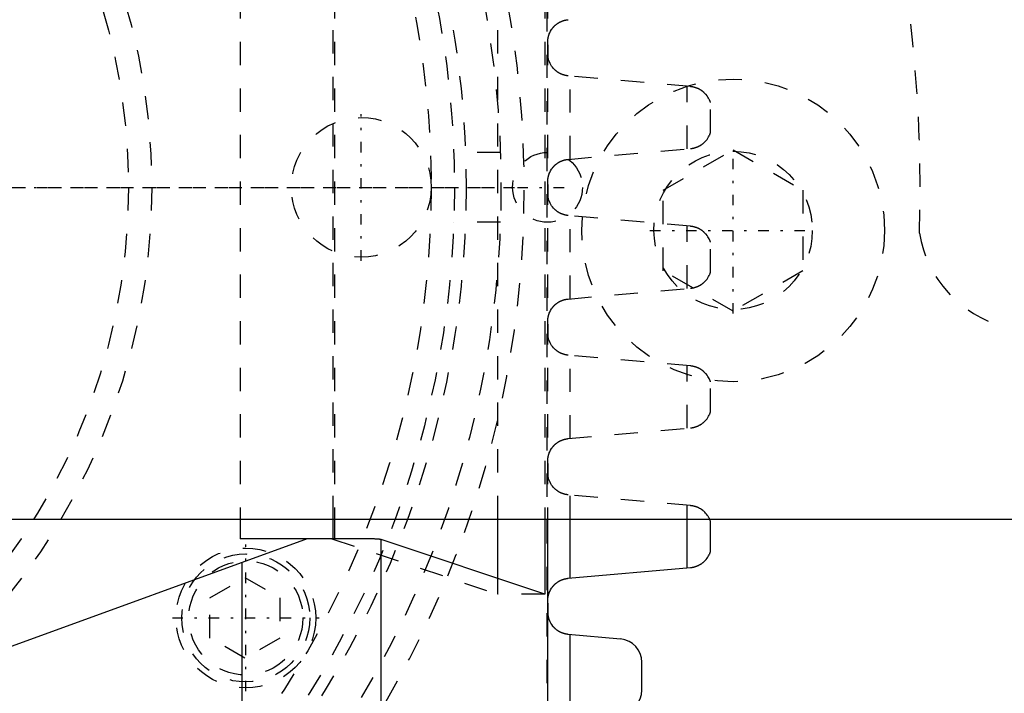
# Model space of a CAD drawing. Extents: x -392 to 171, y -72 to 70.
# Tile 7 of 12: x -198 to -155, y -22 to 7. Entities that reach past the tile are written whole.
import ezdxf

# ---------------------------------------------------------------- set-up
doc = ezdxf.new("R2010")
doc.units = 0
doc.linetypes.add('CENTER', pattern=[1.5, 0.45, -0.5, 0.05, -0.5])
doc.linetypes.add('DASHED', pattern=[2, 1, -1])
for name, color, linetype in [('AM_0', 7, 'CONTINUOUS'), ('AM_3', 7, 'DASHED'), ('AM_7', 7, 'CENTER')]:
    doc.layers.add(name, color=color, linetype=linetype)

msp = doc.modelspace()

# ---------------------------------------------------------------- linework, layer by layer
at = {"layer": 'AM_0', "color": 7, "linetype": 'CONTINUOUS'}
for p, q in [((-220, -14.25), (-90.45, -14.25)), ((-188.197, -14.25), (-188.197, -15.1)), ((-184.203, -15.1), (-184.203, -14.25)), ((-184.144, -14.25), (-184.144, -15.1)), ((-177.139, -16.803), (-177.139, -14.25)), ((-175.123, -14.25), (-175.123, -17.475)), ((-175, -14.25), (-175, -27)), ((-174.035, -16.79), (-174.035, -14.25)), ((-169, -16.345), (-169, -14.25)), ((-168, -15.649), (-168, -14.358)), ((-185.329, -15.1), (-236.686, -33.793)), ((-182.559, -15.1), (-188.197, -15.1)), ((-182.144, -32), (-182.144, -15.133)), ((-175.123, -17.475), (-182.144, -15.133)), ((-188.136, -16.122), (-188.136, -33.653)), ((-174.114, -16.797), (-168.862, -16.333)), ((-174.98, -18.26), (-174.98, -17.891)), ((-171.863, -19.404), (-174.113, -19.206)), ((-174.035, -22.787), (-174.035, -19.213)), ((-170.95, -21.6), (-170.95, -20.4))]:
    msp.add_line(p, q, dxfattribs=at)
for points in [[(-168, -14.358, 0), (-168, -14.358, 0), (-168, -14.357, 0), (-168.001, -14.355, 0), (-168.002, -14.353, 0), (-168.002, -14.352, 0), (-168.003, -14.348, 0), (-168.005, -14.344, 0), (-168.007, -14.339, 0), (-168.009, -14.333, 0), (-168.011, -14.327, 0), (-168.012, -14.324, 0), (-168.013, -14.32, 0), (-168.016, -14.313, 0), (-168.019, -14.306, 0), (-168.022, -14.298, 0), (-168.025, -14.29, 0), (-168.028, -14.282, 0), (-168.03, -14.278, 0), (-168.032, -14.273, 0), (-168.036, -14.264, 0), (-168.04, -14.255, 0), (-168.042, -14.251, 0)], [(-182.144, -15.133, 0), (-182.147, -15.133, 0), (-182.155, -15.131, 0), (-182.164, -15.129, 0), (-182.17, -15.128, 0), (-182.176, -15.127, 0), (-182.189, -15.125, 0), (-182.205, -15.123, 0), (-182.222, -15.121, 0), (-182.241, -15.119, 0), (-182.263, -15.117, 0), (-182.274, -15.117, 0), (-182.286, -15.116, 0), (-182.311, -15.114, 0), (-182.338, -15.112, 0), (-182.367, -15.11, 0), (-182.397, -15.108, 0), (-182.43, -15.106, 0), (-182.447, -15.105, 0), (-182.464, -15.105, 0), (-182.501, -15.103, 0), (-182.539, -15.101, 0), (-182.559, -15.1, 0)], [(-168.862, -16.333, 0), (-168.854, -16.332, 0), (-168.839, -16.331, 0), (-168.823, -16.329, 0), (-168.816, -16.328, 0), (-168.808, -16.327, 0), (-168.793, -16.325, 0), (-168.777, -16.322, 0), (-168.762, -16.319, 0), (-168.747, -16.316, 0), (-168.732, -16.313, 0), (-168.724, -16.311, 0), (-168.717, -16.309, 0), (-168.702, -16.306, 0), (-168.688, -16.302, 0), (-168.673, -16.298, 0), (-168.659, -16.294, 0), (-168.644, -16.289, 0), (-168.637, -16.287, 0), (-168.63, -16.284, 0), (-168.616, -16.28, 0), (-168.602, -16.275, 0), (-168.595, -16.272, 0), (-168.588, -16.269, 0), (-168.575, -16.264, 0), (-168.562, -16.258, 0), (-168.555, -16.256, 0), (-168.548, -16.253, 0), (-168.535, -16.247, 0), (-168.523, -16.241, 0), (-168.51, -16.235, 0), (-168.498, -16.229, 0), (-168.485, -16.223, 0), (-168.479, -16.219, 0), (-168.473, -16.216, 0), (-168.462, -16.21, 0), (-168.45, -16.203, 0), (-168.439, -16.196, 0), (-168.428, -16.19, 0), (-168.417, -16.183, 0), (-168.411, -16.179, 0), (-168.406, -16.176, 0), (-168.395, -16.169, 0), (-168.384, -16.162, 0), (-168.374, -16.154, 0), (-168.364, -16.147, 0), (-168.354, -16.14, 0), (-168.348, -16.136, 0), (-168.344, -16.132, 0), (-168.334, -16.124, 0), (-168.324, -16.117, 0), (-168.314, -16.109, 0), (-168.305, -16.101, 0), (-168.296, -16.093, 0), (-168.291, -16.089, 0), (-168.287, -16.085, 0), (-168.278, -16.077, 0), (-168.269, -16.069, 0), (-168.239, -16.04, 0), (-168.215, -16.015, 0), (-168.192, -15.99, 0), (-168.151, -15.938, 0), (-168.115, -15.886, 0), (-168.083, -15.836, 0), (-168.057, -15.788, 0), (-168.045, -15.761, 0), (-168.041, -15.754, 0), (-168.038, -15.747, 0), (-168.036, -15.743, 0), (-168.035, -15.74, 0), (-168.032, -15.733, 0), (-168.029, -15.726, 0), (-168.027, -15.723, 0), (-168.026, -15.719, 0), (-168.023, -15.713, 0), (-168.021, -15.707, 0), (-168.02, -15.704, 0), (-168.018, -15.701, 0), (-168.016, -15.695, 0), (-168.014, -15.689, 0), (-168.012, -15.684, 0), (-168.01, -15.679, 0), (-168.009, -15.674, 0), (-168.008, -15.672, 0), (-168.007, -15.67, 0), (-168.005, -15.665, 0), (-168.004, -15.662, 0), (-168.003, -15.658, 0), (-168.002, -15.656, 0), (-168.001, -15.653, 0), (-168.001, -15.652, 0), (-168.001, -15.651, 0), (-168, -15.65, 0), (-168, -15.649, 0), (-168, -15.649, 0)], [(-174.98, -17.891, 0), (-174.981, -17.884, 0), (-174.983, -17.871, 0), (-174.984, -17.857, 0), (-174.985, -17.85, 0), (-174.986, -17.843, 0), (-174.987, -17.828, 0), (-174.988, -17.814, 0), (-174.989, -17.799, 0), (-174.99, -17.783, 0), (-174.99, -17.768, 0), (-174.99, -17.76, 0), (-174.99, -17.751, 0), (-174.99, -17.735, 0), (-174.989, -17.72, 0), (-174.989, -17.705, 0), (-174.988, -17.69, 0), (-174.987, -17.675, 0), (-174.986, -17.668, 0), (-174.986, -17.661, 0), (-174.984, -17.647, 0), (-174.982, -17.633, 0), (-174.982, -17.626, 0), (-174.981, -17.619, 0), (-174.979, -17.606, 0), (-174.976, -17.592, 0), (-174.975, -17.586, 0), (-174.974, -17.579, 0), (-174.972, -17.566, 0), (-174.969, -17.553, 0), (-174.966, -17.54, 0), (-174.963, -17.527, 0), (-174.96, -17.514, 0), (-174.958, -17.508, 0), (-174.956, -17.502, 0), (-174.953, -17.489, 0), (-174.949, -17.476, 0), (-174.945, -17.464, 0), (-174.941, -17.452, 0), (-174.937, -17.439, 0), (-174.935, -17.433, 0), (-174.933, -17.427, 0), (-174.928, -17.414, 0), (-174.924, -17.402, 0), (-174.906, -17.36, 0), (-174.87, -17.288, 0), (-174.828, -17.219, 0), (-174.805, -17.186, 0), (-174.801, -17.18, 0), (-174.792, -17.17, 0), (-174.784, -17.159, 0), (-174.78, -17.154, 0), (-174.776, -17.148, 0), (-174.767, -17.138, 0), (-174.758, -17.127, 0), (-174.749, -17.117, 0), (-174.74, -17.107, 0), (-174.731, -17.097, 0), (-174.726, -17.092, 0), (-174.721, -17.087, 0), (-174.712, -17.077, 0), (-174.702, -17.068, 0), (-174.692, -17.058, 0), (-174.682, -17.048, 0), (-174.672, -17.039, 0), (-174.666, -17.034, 0), (-174.661, -17.03, 0), (-174.65, -17.02, 0), (-174.639, -17.011, 0), (-174.628, -17.002, 0), (-174.616, -16.993, 0), (-174.605, -16.984, 0), (-174.599, -16.98, 0), (-174.593, -16.975, 0), (-174.58, -16.966, 0), (-174.568, -16.958, 0), (-174.555, -16.95, 0), (-174.543, -16.941, 0), (-174.53, -16.933, 0), (-174.523, -16.929, 0), (-174.516, -16.925, 0), (-174.503, -16.918, 0), (-174.49, -16.91, 0), (-174.476, -16.903, 0), (-174.462, -16.896, 0), (-174.448, -16.889, 0), (-174.441, -16.885, 0), (-174.434, -16.882, 0), (-174.419, -16.875, 0), (-174.405, -16.869, 0), (-174.397, -16.866, 0), (-174.39, -16.863, 0), (-174.375, -16.857, 0), (-174.36, -16.851, 0), (-174.352, -16.849, 0), (-174.345, -16.846, 0), (-174.33, -16.841, 0), (-174.314, -16.836, 0), (-174.299, -16.831, 0), (-174.283, -16.827, 0), (-174.267, -16.823, 0), (-174.259, -16.821, 0), (-174.251, -16.819, 0), (-174.236, -16.815, 0), (-174.22, -16.812, 0), (-174.204, -16.809, 0), (-174.187, -16.806, 0), (-174.171, -16.803, 0), (-174.163, -16.802, 0), (-174.155, -16.801, 0), (-174.139, -16.799, 0), (-174.123, -16.797, 0), (-174.114, -16.797, 0)], [(-174.113, -19.206, 0), (-174.12, -19.206, 0), (-174.135, -19.204, 0), (-174.149, -19.202, 0), (-174.157, -19.202, 0), (-174.164, -19.201, 0), (-174.178, -19.198, 0), (-174.193, -19.196, 0), (-174.207, -19.193, 0), (-174.222, -19.19, 0), (-174.236, -19.187, 0), (-174.243, -19.186, 0), (-174.25, -19.184, 0), (-174.264, -19.181, 0), (-174.278, -19.177, 0), (-174.292, -19.173, 0), (-174.306, -19.169, 0), (-174.32, -19.165, 0), (-174.327, -19.162, 0), (-174.334, -19.16, 0), (-174.347, -19.155, 0), (-174.361, -19.151, 0), (-174.368, -19.148, 0), (-174.374, -19.145, 0), (-174.388, -19.14, 0), (-174.401, -19.135, 0), (-174.407, -19.132, 0), (-174.414, -19.129, 0), (-174.427, -19.123, 0), (-174.44, -19.117, 0), (-174.452, -19.111, 0), (-174.465, -19.105, 0), (-174.477, -19.098, 0), (-174.483, -19.095, 0), (-174.489, -19.092, 0), (-174.501, -19.085, 0), (-174.513, -19.078, 0), (-174.525, -19.071, 0), (-174.537, -19.063, 0), (-174.548, -19.056, 0), (-174.554, -19.052, 0), (-174.56, -19.049, 0), (-174.571, -19.041, 0), (-174.582, -19.033, 0), (-174.593, -19.025, 0), (-174.603, -19.018, 0), (-174.614, -19.009, 0), (-174.619, -19.005, 0), (-174.624, -19.001, 0), (-174.634, -18.993, 0), (-174.644, -18.985, 0), (-174.654, -18.976, 0), (-174.663, -18.968, 0), (-174.673, -18.96, 0), (-174.677, -18.955, 0), (-174.682, -18.951, 0), (-174.691, -18.942, 0), (-174.7, -18.934, 0), (-174.708, -18.925, 0), (-174.717, -18.916, 0), (-174.725, -18.907, 0), (-174.73, -18.903, 0), (-174.734, -18.898, 0), (-174.742, -18.889, 0), (-174.75, -18.88, 0), (-174.754, -18.875, 0), (-174.777, -18.847, 0), (-174.82, -18.787, 0), (-174.859, -18.725, 0), (-174.892, -18.66, 0), (-174.909, -18.621, 0), (-174.913, -18.61, 0), (-174.917, -18.599, 0), (-174.92, -18.593, 0), (-174.922, -18.588, 0), (-174.926, -18.576, 0), (-174.93, -18.565, 0), (-174.933, -18.554, 0), (-174.937, -18.542, 0), (-174.941, -18.531, 0), (-174.942, -18.525, 0), (-174.944, -18.519, 0), (-174.947, -18.508, 0), (-174.95, -18.496, 0), (-174.952, -18.49, 0), (-174.953, -18.484, 0), (-174.956, -18.473, 0), (-174.959, -18.461, 0), (-174.96, -18.455, 0), (-174.961, -18.449, 0), (-174.963, -18.437, 0), (-174.966, -18.425, 0), (-174.968, -18.412, 0), (-174.97, -18.4, 0), (-174.971, -18.387, 0), (-174.972, -18.381, 0), (-174.973, -18.375, 0), (-174.974, -18.362, 0), (-174.976, -18.349, 0), (-174.977, -18.336, 0), (-174.978, -18.323, 0), (-174.979, -18.309, 0), (-174.979, -18.302, 0), (-174.979, -18.295, 0), (-174.98, -18.281, 0), (-174.98, -18.267, 0), (-174.98, -18.26, 0)]]:
    msp.add_polyline3d(points, dxfattribs=at)
for centre, start, end in [((-171.95, -20.4), 0, 84.9855), ((-171.95, -21.6), 275.0145, 0)]:
    msp.add_arc(centre, 1, start, end, dxfattribs=at)
at = {"layer": 'AM_3', "color": 6, "linetype": 'DASHED'}
for p, q in [((-175.035, 23.7), (-175.035, -23.7)), ((-175.035, 23.7), (-175.035, -23.7)), ((-188.197, 14.25), (-188.197, -14.25)), ((-184.203, -14.25), (-184.203, 14.25)), ((-184.144, 14.25), (-184.144, -14.25)), ((-177.139, -14.25), (-177.139, 14.25)), ((-175.123, 14.25), (-175.123, -14.25)), ((-175, 14.25), (-175, -14.25)), ((-174.98, 5.608), (-174.98, 6.109)), ((-168.862, 4.326), (-174.114, 4.79)), ((-174.035, 1.21), (-174.035, 4.783)), ((-169, 1.655), (-169, 4.338)), ((-168, 2.351), (-168, 3.642)), ((-177.026, 1.5), (-179.027, 1.5)), ((-174.114, 1.203), (-168.862, 1.667)), ((-170.032, -0.118), (-167.032, 1.614)), ((-167.032, 1.614), (-164.032, -0.118)), ((-174.98, -0.392), (-174.98, 0.109)), ((-170.032, -3.582), (-170.032, -0.118)), ((-164.032, -0.118), (-164.032, -3.582)), ((-168.862, -1.674), (-174.114, -1.21)), ((-174.035, -4.79), (-174.035, -1.217)), ((-177.026, -1.5), (-179.027, -1.5)), ((-169, -4.345), (-169, -1.662)), ((-168, -3.649), (-168, -2.358)), ((-167.032, -5.314), (-170.032, -3.582)), ((-164.032, -3.582), (-167.032, -5.314)), ((-174.114, -4.797), (-168.862, -4.333)), ((-174.98, -6.392), (-174.98, -5.891)), ((-168.862, -7.674), (-174.114, -7.21)), ((-174.035, -10.79), (-174.035, -7.217)), ((-169, -10.345), (-169, -7.662)), ((-168, -9.649), (-168, -8.358)), ((-174.114, -10.797), (-168.862, -10.333)), ((-174.98, -12.392), (-174.98, -11.891)), ((-168.862, -13.674), (-174.114, -13.21)), ((-174.035, -14.25), (-174.035, -13.217)), ((-169, -14.25), (-169, -13.662)), ((-184.26, -15.1), (-177.139, -17.475)), ((-189.5, -17.634), (-188, -16.768)), ((-188, -16.768), (-186.5, -17.634)), ((-177.139, -17.475), (-177.139, -16.803)), ((-189.5, -19.366), (-189.5, -17.634)), ((-186.5, -17.634), (-186.5, -19.366)), ((-175.123, -17.475), (-177.139, -17.475)), ((-188, -20.232), (-189.5, -19.366)), ((-186.5, -19.366), (-188, -20.232))]:
    msp.add_line(p, q, dxfattribs=at)
for points in [[(-174.98, 6.109, 0), (-174.981, 6.116, 0), (-174.983, 6.129, 0), (-174.984, 6.143, 0), (-174.985, 6.15, 0), (-174.986, 6.157, 0), (-174.987, 6.172, 0), (-174.988, 6.186, 0), (-174.989, 6.201, 0), (-174.99, 6.217, 0), (-174.99, 6.232, 0), (-174.99, 6.24, 0), (-174.99, 6.249, 0), (-174.99, 6.265, 0), (-174.989, 6.28, 0), (-174.989, 6.295, 0), (-174.988, 6.31, 0), (-174.987, 6.325, 0), (-174.986, 6.332, 0), (-174.986, 6.339, 0), (-174.984, 6.353, 0), (-174.982, 6.367, 0), (-174.982, 6.374, 0), (-174.981, 6.381, 0), (-174.979, 6.394, 0), (-174.976, 6.408, 0), (-174.975, 6.414, 0), (-174.974, 6.421, 0), (-174.972, 6.434, 0), (-174.969, 6.447, 0), (-174.966, 6.46, 0), (-174.963, 6.473, 0), (-174.96, 6.486, 0), (-174.958, 6.492, 0), (-174.956, 6.498, 0), (-174.953, 6.511, 0), (-174.949, 6.524, 0), (-174.945, 6.536, 0), (-174.941, 6.548, 0), (-174.937, 6.561, 0), (-174.935, 6.567, 0), (-174.933, 6.573, 0), (-174.928, 6.586, 0), (-174.924, 6.598, 0), (-174.906, 6.64, 0), (-174.87, 6.712, 0), (-174.828, 6.781, 0), (-174.805, 6.814, 0), (-174.801, 6.82, 0), (-174.792, 6.83, 0), (-174.784, 6.841, 0), (-174.78, 6.846, 0), (-174.776, 6.852, 0), (-174.767, 6.862, 0), (-174.758, 6.873, 0), (-174.749, 6.883, 0), (-174.74, 6.893, 0), (-174.731, 6.903, 0), (-174.726, 6.908, 0), (-174.721, 6.913, 0), (-174.712, 6.923, 0), (-174.702, 6.932, 0), (-174.692, 6.942, 0), (-174.682, 6.952, 0), (-174.672, 6.961, 0), (-174.666, 6.966, 0), (-174.661, 6.97, 0), (-174.65, 6.98, 0), (-174.639, 6.989, 0), (-174.628, 6.998, 0), (-174.616, 7.007, 0), (-174.605, 7.016, 0), (-174.599, 7.021, 0), (-174.593, 7.025, 0), (-174.58, 7.034, 0), (-174.568, 7.042, 0), (-174.555, 7.05, 0), (-174.543, 7.059, 0), (-174.53, 7.067, 0), (-174.523, 7.071, 0), (-174.516, 7.075, 0), (-174.503, 7.082, 0), (-174.49, 7.09, 0), (-174.476, 7.097, 0), (-174.462, 7.104, 0), (-174.448, 7.111, 0), (-174.441, 7.115, 0), (-174.434, 7.118, 0), (-174.419, 7.125, 0), (-174.405, 7.131, 0), (-174.397, 7.134, 0), (-174.39, 7.137, 0), (-174.375, 7.143, 0), (-174.36, 7.149, 0), (-174.352, 7.151, 0), (-174.345, 7.154, 0), (-174.329, 7.159, 0), (-174.314, 7.164, 0), (-174.299, 7.169, 0), (-174.283, 7.173, 0), (-174.267, 7.177, 0), (-174.259, 7.179, 0), (-174.251, 7.181, 0), (-174.236, 7.185, 0), (-174.22, 7.188, 0), (-174.204, 7.191, 0), (-174.187, 7.194, 0), (-174.171, 7.197, 0), (-174.163, 7.198, 0), (-174.155, 7.199, 0), (-174.139, 7.201, 0), (-174.123, 7.203, 0), (-174.114, 7.203, 0)], [(-174.114, 4.79, 0), (-174.121, 4.79, 0), (-174.135, 4.792, 0), (-174.148, 4.793, 0), (-174.155, 4.794, 0), (-174.161, 4.795, 0), (-174.175, 4.797, 0), (-174.188, 4.799, 0), (-174.201, 4.801, 0), (-174.215, 4.804, 0), (-174.228, 4.807, 0), (-174.234, 4.808, 0), (-174.241, 4.809, 0), (-174.254, 4.813, 0), (-174.267, 4.816, 0), (-174.28, 4.819, 0), (-174.293, 4.823, 0), (-174.306, 4.827, 0), (-174.312, 4.828, 0), (-174.319, 4.83, 0), (-174.331, 4.835, 0), (-174.344, 4.839, 0), (-174.35, 4.841, 0), (-174.357, 4.843, 0), (-174.369, 4.848, 0), (-174.381, 4.853, 0), (-174.387, 4.855, 0), (-174.394, 4.858, 0), (-174.406, 4.863, 0), (-174.418, 4.868, 0), (-174.43, 4.873, 0), (-174.442, 4.879, 0), (-174.453, 4.884, 0), (-174.459, 4.887, 0), (-174.465, 4.89, 0), (-174.476, 4.896, 0), (-174.488, 4.902, 0), (-174.499, 4.908, 0), (-174.51, 4.915, 0), (-174.521, 4.921, 0), (-174.526, 4.924, 0), (-174.532, 4.928, 0), (-174.543, 4.934, 0), (-174.553, 4.941, 0), (-174.564, 4.948, 0), (-174.574, 4.955, 0), (-174.584, 4.962, 0), (-174.589, 4.966, 0), (-174.594, 4.969, 0), (-174.604, 4.976, 0), (-174.614, 4.984, 0), (-174.623, 4.991, 0), (-174.633, 4.999, 0), (-174.642, 5.006, 0), (-174.647, 5.01, 0), (-174.651, 5.014, 0), (-174.66, 5.022, 0), (-174.669, 5.029, 0), (-174.698, 5.057, 0), (-174.722, 5.081, 0), (-174.745, 5.106, 0), (-174.788, 5.158, 0), (-174.828, 5.212, 0), (-174.863, 5.269, 0), (-174.894, 5.327, 0), (-174.92, 5.387, 0), (-174.932, 5.418, 0), (-174.943, 5.448, 0), (-174.954, 5.484, 0), (-174.957, 5.495, 0), (-174.959, 5.505, 0), (-174.961, 5.511, 0), (-174.962, 5.516, 0), (-174.965, 5.526, 0), (-174.967, 5.537, 0), (-174.969, 5.548, 0), (-174.971, 5.558, 0), (-174.974, 5.569, 0), (-174.975, 5.575, 0), (-174.976, 5.58, 0), (-174.977, 5.591, 0), (-174.979, 5.602, 0), (-174.98, 5.608, 0)], [(-168, 3.642, 0), (-168, 3.642, 0), (-168, 3.643, 0), (-168.001, 3.644, 0), (-168.001, 3.645, 0), (-168.001, 3.646, 0), (-168.002, 3.649, 0), (-168.003, 3.651, 0), (-168.004, 3.655, 0), (-168.005, 3.658, 0), (-168.007, 3.663, 0), (-168.008, 3.665, 0), (-168.009, 3.667, 0), (-168.01, 3.672, 0), (-168.012, 3.677, 0), (-168.014, 3.682, 0), (-168.016, 3.688, 0), (-168.018, 3.694, 0), (-168.02, 3.697, 0), (-168.021, 3.7, 0), (-168.023, 3.706, 0), (-168.026, 3.712, 0), (-168.027, 3.716, 0), (-168.029, 3.719, 0), (-168.032, 3.726, 0), (-168.035, 3.733, 0), (-168.036, 3.736, 0), (-168.038, 3.74, 0), (-168.041, 3.747, 0), (-168.045, 3.754, 0), (-168.057, 3.781, 0), (-168.083, 3.829, 0), (-168.115, 3.879, 0), (-168.151, 3.931, 0), (-168.192, 3.983, 0), (-168.215, 4.008, 0), (-168.239, 4.033, 0), (-168.269, 4.062, 0), (-168.278, 4.07, 0), (-168.287, 4.078, 0), (-168.291, 4.082, 0), (-168.296, 4.086, 0), (-168.305, 4.094, 0), (-168.314, 4.102, 0), (-168.324, 4.11, 0), (-168.334, 4.117, 0), (-168.344, 4.125, 0), (-168.348, 4.129, 0), (-168.354, 4.133, 0), (-168.364, 4.14, 0), (-168.374, 4.147, 0), (-168.384, 4.155, 0), (-168.395, 4.162, 0), (-168.406, 4.169, 0), (-168.411, 4.172, 0), (-168.417, 4.176, 0), (-168.428, 4.183, 0), (-168.439, 4.189, 0), (-168.45, 4.196, 0), (-168.462, 4.203, 0), (-168.473, 4.209, 0), (-168.479, 4.212, 0), (-168.485, 4.216, 0), (-168.498, 4.222, 0), (-168.51, 4.228, 0), (-168.523, 4.234, 0), (-168.535, 4.24, 0), (-168.548, 4.246, 0), (-168.555, 4.249, 0), (-168.562, 4.251, 0), (-168.575, 4.257, 0), (-168.588, 4.262, 0), (-168.595, 4.265, 0), (-168.602, 4.268, 0), (-168.616, 4.273, 0), (-168.63, 4.277, 0), (-168.637, 4.28, 0), (-168.644, 4.282, 0), (-168.659, 4.287, 0), (-168.673, 4.291, 0), (-168.688, 4.295, 0), (-168.702, 4.299, 0), (-168.717, 4.302, 0), (-168.724, 4.304, 0), (-168.732, 4.306, 0), (-168.747, 4.309, 0), (-168.762, 4.312, 0), (-168.777, 4.315, 0), (-168.793, 4.318, 0), (-168.808, 4.32, 0), (-168.816, 4.321, 0), (-168.823, 4.322, 0), (-168.839, 4.324, 0), (-168.854, 4.325, 0), (-168.862, 4.326, 0)], [(-168.862, 1.667, 0), (-168.854, 1.668, 0), (-168.839, 1.669, 0), (-168.823, 1.671, 0), (-168.816, 1.672, 0), (-168.808, 1.673, 0), (-168.793, 1.675, 0), (-168.777, 1.678, 0), (-168.762, 1.681, 0), (-168.747, 1.684, 0), (-168.732, 1.687, 0), (-168.724, 1.689, 0), (-168.717, 1.691, 0), (-168.702, 1.694, 0), (-168.688, 1.698, 0), (-168.673, 1.702, 0), (-168.659, 1.706, 0), (-168.644, 1.711, 0), (-168.637, 1.713, 0), (-168.63, 1.716, 0), (-168.616, 1.72, 0), (-168.602, 1.725, 0), (-168.595, 1.728, 0), (-168.588, 1.731, 0), (-168.575, 1.736, 0), (-168.562, 1.742, 0), (-168.555, 1.744, 0), (-168.548, 1.747, 0), (-168.535, 1.753, 0), (-168.523, 1.759, 0), (-168.51, 1.765, 0), (-168.498, 1.771, 0), (-168.485, 1.777, 0), (-168.479, 1.781, 0), (-168.473, 1.784, 0), (-168.462, 1.79, 0), (-168.45, 1.797, 0), (-168.439, 1.804, 0), (-168.428, 1.81, 0), (-168.417, 1.817, 0), (-168.411, 1.821, 0), (-168.406, 1.824, 0), (-168.395, 1.831, 0), (-168.384, 1.838, 0), (-168.374, 1.846, 0), (-168.364, 1.853, 0), (-168.354, 1.86, 0), (-168.348, 1.864, 0), (-168.344, 1.868, 0), (-168.334, 1.876, 0), (-168.324, 1.883, 0), (-168.314, 1.891, 0), (-168.305, 1.899, 0), (-168.296, 1.907, 0), (-168.291, 1.911, 0), (-168.287, 1.915, 0), (-168.278, 1.923, 0), (-168.269, 1.931, 0), (-168.239, 1.96, 0), (-168.215, 1.985, 0), (-168.192, 2.01, 0), (-168.151, 2.062, 0), (-168.115, 2.114, 0), (-168.083, 2.164, 0), (-168.057, 2.212, 0), (-168.045, 2.239, 0), (-168.041, 2.246, 0), (-168.038, 2.253, 0), (-168.036, 2.257, 0), (-168.035, 2.26, 0), (-168.032, 2.267, 0), (-168.029, 2.274, 0), (-168.027, 2.277, 0), (-168.026, 2.281, 0), (-168.023, 2.287, 0), (-168.021, 2.293, 0), (-168.02, 2.296, 0), (-168.018, 2.299, 0), (-168.016, 2.305, 0), (-168.014, 2.311, 0), (-168.012, 2.316, 0), (-168.01, 2.321, 0), (-168.009, 2.326, 0), (-168.008, 2.328, 0), (-168.007, 2.33, 0), (-168.005, 2.335, 0), (-168.004, 2.338, 0), (-168.003, 2.342, 0), (-168.002, 2.344, 0), (-168.001, 2.347, 0), (-168.001, 2.348, 0), (-168.001, 2.349, 0), (-168, 2.35, 0), (-168, 2.351, 0), (-168, 2.351, 0)], [(-174.98, 0.109, 0), (-174.981, 0.116, 0), (-174.983, 0.129, 0), (-174.984, 0.143, 0), (-174.985, 0.15, 0), (-174.986, 0.157, 0), (-174.987, 0.172, 0), (-174.988, 0.187, 0), (-174.989, 0.201, 0), (-174.99, 0.217, 0), (-174.99, 0.232, 0), (-174.99, 0.24, 0), (-174.99, 0.249, 0), (-174.99, 0.265, 0), (-174.989, 0.28, 0), (-174.989, 0.295, 0), (-174.988, 0.31, 0), (-174.987, 0.325, 0), (-174.986, 0.332, 0), (-174.986, 0.339, 0), (-174.984, 0.353, 0), (-174.982, 0.367, 0), (-174.982, 0.374, 0), (-174.981, 0.381, 0), (-174.979, 0.394, 0), (-174.976, 0.408, 0), (-174.975, 0.414, 0), (-174.974, 0.421, 0), (-174.972, 0.434, 0), (-174.969, 0.447, 0), (-174.966, 0.46, 0), (-174.963, 0.473, 0), (-174.96, 0.486, 0), (-174.958, 0.492, 0), (-174.956, 0.498, 0), (-174.953, 0.511, 0), (-174.949, 0.524, 0), (-174.945, 0.536, 0), (-174.941, 0.548, 0), (-174.937, 0.561, 0), (-174.935, 0.567, 0), (-174.933, 0.573, 0), (-174.928, 0.586, 0), (-174.924, 0.598, 0), (-174.906, 0.64, 0), (-174.87, 0.712, 0), (-174.828, 0.781, 0), (-174.805, 0.814, 0), (-174.801, 0.82, 0), (-174.792, 0.83, 0), (-174.784, 0.841, 0), (-174.78, 0.846, 0), (-174.776, 0.852, 0), (-174.767, 0.862, 0), (-174.758, 0.873, 0), (-174.749, 0.883, 0), (-174.74, 0.893, 0), (-174.731, 0.903, 0), (-174.726, 0.908, 0), (-174.721, 0.913, 0), (-174.712, 0.923, 0), (-174.702, 0.932, 0), (-174.692, 0.942, 0), (-174.682, 0.952, 0), (-174.672, 0.961, 0), (-174.666, 0.966, 0), (-174.661, 0.97, 0), (-174.65, 0.98, 0), (-174.639, 0.989, 0), (-174.628, 0.998, 0), (-174.616, 1.007, 0), (-174.605, 1.016, 0), (-174.599, 1.02, 0), (-174.593, 1.025, 0), (-174.58, 1.034, 0), (-174.568, 1.042, 0), (-174.555, 1.05, 0), (-174.543, 1.059, 0), (-174.53, 1.067, 0), (-174.523, 1.071, 0), (-174.516, 1.075, 0), (-174.503, 1.082, 0), (-174.49, 1.09, 0), (-174.476, 1.097, 0), (-174.462, 1.104, 0), (-174.448, 1.111, 0), (-174.441, 1.115, 0), (-174.434, 1.118, 0), (-174.419, 1.125, 0), (-174.405, 1.131, 0), (-174.397, 1.134, 0), (-174.39, 1.137, 0), (-174.375, 1.143, 0), (-174.36, 1.149, 0), (-174.352, 1.151, 0), (-174.345, 1.154, 0), (-174.33, 1.159, 0), (-174.314, 1.164, 0), (-174.299, 1.169, 0), (-174.283, 1.173, 0), (-174.267, 1.177, 0), (-174.259, 1.179, 0), (-174.251, 1.181, 0), (-174.236, 1.185, 0), (-174.22, 1.188, 0), (-174.204, 1.191, 0), (-174.187, 1.194, 0), (-174.171, 1.197, 0), (-174.163, 1.198, 0), (-174.155, 1.199, 0), (-174.139, 1.201, 0), (-174.123, 1.203, 0), (-174.114, 1.203, 0)], [(-174.114, -1.21, 0), (-174.121, -1.21, 0), (-174.135, -1.208, 0), (-174.148, -1.207, 0), (-174.155, -1.206, 0), (-174.161, -1.205, 0), (-174.175, -1.203, 0), (-174.188, -1.201, 0), (-174.201, -1.199, 0), (-174.215, -1.196, 0), (-174.228, -1.193, 0), (-174.234, -1.192, 0), (-174.241, -1.191, 0), (-174.254, -1.187, 0), (-174.267, -1.184, 0), (-174.28, -1.181, 0), (-174.293, -1.177, 0), (-174.306, -1.173, 0), (-174.312, -1.172, 0), (-174.319, -1.17, 0), (-174.331, -1.165, 0), (-174.344, -1.161, 0), (-174.35, -1.159, 0), (-174.357, -1.157, 0), (-174.369, -1.152, 0), (-174.381, -1.147, 0), (-174.387, -1.145, 0), (-174.394, -1.142, 0), (-174.406, -1.137, 0), (-174.418, -1.132, 0), (-174.43, -1.127, 0), (-174.441, -1.121, 0), (-174.453, -1.116, 0), (-174.459, -1.113, 0), (-174.465, -1.11, 0), (-174.476, -1.104, 0), (-174.488, -1.098, 0), (-174.499, -1.092, 0), (-174.51, -1.085, 0), (-174.521, -1.079, 0), (-174.526, -1.076, 0), (-174.532, -1.072, 0), (-174.543, -1.066, 0), (-174.553, -1.059, 0), (-174.564, -1.052, 0), (-174.574, -1.045, 0), (-174.584, -1.038, 0), (-174.589, -1.034, 0), (-174.594, -1.031, 0), (-174.604, -1.024, 0), (-174.614, -1.016, 0), (-174.623, -1.009, 0), (-174.633, -1.001, 0), (-174.642, -0.994, 0), (-174.646, -0.99, 0), (-174.651, -0.986, 0), (-174.66, -0.978, 0), (-174.669, -0.971, 0), (-174.698, -0.943, 0), (-174.722, -0.919, 0), (-174.745, -0.894, 0), (-174.788, -0.843, 0), (-174.828, -0.788, 0), (-174.863, -0.731, 0), (-174.894, -0.673, 0), (-174.92, -0.613, 0), (-174.932, -0.582, 0), (-174.943, -0.552, 0), (-174.954, -0.516, 0), (-174.957, -0.505, 0), (-174.959, -0.495, 0), (-174.961, -0.489, 0), (-174.962, -0.484, 0), (-174.965, -0.474, 0), (-174.967, -0.463, 0), (-174.969, -0.452, 0), (-174.971, -0.442, 0), (-174.974, -0.431, 0), (-174.975, -0.425, 0), (-174.976, -0.42, 0), (-174.977, -0.409, 0), (-174.979, -0.398, 0), (-174.98, -0.392, 0)], [(-168, -2.358, 0), (-168, -2.358, 0), (-168, -2.357, 0), (-168.001, -2.356, 0), (-168.001, -2.355, 0), (-168.001, -2.354, 0), (-168.002, -2.351, 0), (-168.003, -2.349, 0), (-168.004, -2.345, 0), (-168.005, -2.342, 0), (-168.007, -2.337, 0), (-168.008, -2.335, 0), (-168.009, -2.333, 0), (-168.01, -2.328, 0), (-168.012, -2.323, 0), (-168.014, -2.318, 0), (-168.016, -2.312, 0), (-168.018, -2.306, 0), (-168.02, -2.303, 0), (-168.021, -2.3, 0), (-168.023, -2.294, 0), (-168.026, -2.288, 0), (-168.027, -2.284, 0), (-168.029, -2.281, 0), (-168.032, -2.274, 0), (-168.035, -2.267, 0), (-168.036, -2.264, 0), (-168.038, -2.26, 0), (-168.041, -2.253, 0), (-168.045, -2.246, 0), (-168.057, -2.219, 0), (-168.083, -2.171, 0), (-168.115, -2.121, 0), (-168.151, -2.069, 0), (-168.192, -2.017, 0), (-168.215, -1.992, 0), (-168.239, -1.967, 0), (-168.269, -1.938, 0), (-168.278, -1.93, 0), (-168.287, -1.922, 0), (-168.291, -1.918, 0), (-168.296, -1.914, 0), (-168.305, -1.906, 0), (-168.314, -1.898, 0), (-168.324, -1.89, 0), (-168.334, -1.883, 0), (-168.344, -1.875, 0), (-168.348, -1.871, 0), (-168.354, -1.867, 0), (-168.364, -1.86, 0), (-168.374, -1.853, 0), (-168.384, -1.845, 0), (-168.395, -1.838, 0), (-168.406, -1.831, 0), (-168.411, -1.828, 0), (-168.417, -1.824, 0), (-168.428, -1.817, 0), (-168.439, -1.811, 0), (-168.45, -1.804, 0), (-168.462, -1.797, 0), (-168.473, -1.791, 0), (-168.479, -1.788, 0), (-168.485, -1.784, 0), (-168.498, -1.778, 0), (-168.51, -1.772, 0), (-168.523, -1.766, 0), (-168.535, -1.76, 0), (-168.548, -1.754, 0), (-168.555, -1.751, 0), (-168.562, -1.749, 0), (-168.575, -1.743, 0), (-168.588, -1.738, 0), (-168.595, -1.735, 0), (-168.602, -1.732, 0), (-168.616, -1.727, 0), (-168.63, -1.723, 0), (-168.637, -1.72, 0), (-168.644, -1.718, 0), (-168.659, -1.713, 0), (-168.673, -1.709, 0), (-168.688, -1.705, 0), (-168.702, -1.701, 0), (-168.717, -1.698, 0), (-168.724, -1.696, 0), (-168.732, -1.694, 0), (-168.747, -1.691, 0), (-168.762, -1.688, 0), (-168.777, -1.685, 0), (-168.793, -1.682, 0), (-168.808, -1.68, 0), (-168.816, -1.679, 0), (-168.823, -1.678, 0), (-168.839, -1.676, 0), (-168.854, -1.675, 0), (-168.862, -1.674, 0)], [(-168.862, -4.333, 0), (-168.854, -4.332, 0), (-168.839, -4.331, 0), (-168.823, -4.329, 0), (-168.816, -4.328, 0), (-168.808, -4.327, 0), (-168.793, -4.325, 0), (-168.777, -4.322, 0), (-168.762, -4.319, 0), (-168.747, -4.316, 0), (-168.732, -4.313, 0), (-168.724, -4.311, 0), (-168.717, -4.309, 0), (-168.702, -4.306, 0), (-168.688, -4.302, 0), (-168.673, -4.298, 0), (-168.659, -4.294, 0), (-168.644, -4.289, 0), (-168.637, -4.287, 0), (-168.63, -4.284, 0), (-168.616, -4.28, 0), (-168.602, -4.275, 0), (-168.595, -4.272, 0), (-168.588, -4.269, 0), (-168.575, -4.264, 0), (-168.562, -4.258, 0), (-168.555, -4.256, 0), (-168.548, -4.253, 0), (-168.535, -4.247, 0), (-168.523, -4.241, 0), (-168.51, -4.235, 0), (-168.498, -4.229, 0), (-168.485, -4.223, 0), (-168.479, -4.219, 0), (-168.473, -4.216, 0), (-168.462, -4.21, 0), (-168.45, -4.203, 0), (-168.439, -4.196, 0), (-168.428, -4.19, 0), (-168.417, -4.183, 0), (-168.411, -4.179, 0), (-168.406, -4.176, 0), (-168.395, -4.169, 0), (-168.384, -4.162, 0), (-168.374, -4.154, 0), (-168.364, -4.147, 0), (-168.354, -4.14, 0), (-168.348, -4.136, 0), (-168.344, -4.132, 0), (-168.334, -4.124, 0), (-168.324, -4.117, 0), (-168.314, -4.109, 0), (-168.305, -4.101, 0), (-168.296, -4.093, 0), (-168.291, -4.089, 0), (-168.287, -4.085, 0), (-168.278, -4.077, 0), (-168.269, -4.069, 0), (-168.239, -4.04, 0), (-168.215, -4.015, 0), (-168.192, -3.99, 0), (-168.151, -3.938, 0), (-168.115, -3.886, 0), (-168.083, -3.836, 0), (-168.057, -3.788, 0), (-168.045, -3.761, 0), (-168.041, -3.754, 0), (-168.038, -3.747, 0), (-168.036, -3.743, 0), (-168.035, -3.74, 0), (-168.032, -3.733, 0), (-168.029, -3.726, 0), (-168.027, -3.723, 0), (-168.026, -3.719, 0), (-168.023, -3.713, 0), (-168.021, -3.707, 0), (-168.02, -3.704, 0), (-168.018, -3.701, 0), (-168.016, -3.695, 0), (-168.014, -3.689, 0), (-168.012, -3.684, 0), (-168.01, -3.679, 0), (-168.009, -3.674, 0), (-168.008, -3.672, 0), (-168.007, -3.67, 0), (-168.005, -3.665, 0), (-168.004, -3.662, 0), (-168.003, -3.658, 0), (-168.002, -3.656, 0), (-168.001, -3.653, 0), (-168.001, -3.652, 0), (-168.001, -3.651, 0), (-168, -3.65, 0), (-168, -3.649, 0), (-168, -3.649, 0)], [(-174.98, -5.891, 0), (-174.981, -5.884, 0), (-174.983, -5.871, 0), (-174.984, -5.857, 0), (-174.985, -5.85, 0), (-174.986, -5.843, 0), (-174.987, -5.828, 0), (-174.988, -5.814, 0), (-174.989, -5.799, 0), (-174.99, -5.783, 0), (-174.99, -5.768, 0), (-174.99, -5.76, 0), (-174.99, -5.751, 0), (-174.99, -5.735, 0), (-174.989, -5.72, 0), (-174.989, -5.705, 0), (-174.988, -5.69, 0), (-174.987, -5.675, 0), (-174.986, -5.668, 0), (-174.986, -5.661, 0), (-174.984, -5.647, 0), (-174.982, -5.633, 0), (-174.982, -5.626, 0), (-174.981, -5.619, 0), (-174.979, -5.606, 0), (-174.976, -5.592, 0), (-174.975, -5.586, 0), (-174.974, -5.579, 0), (-174.972, -5.566, 0), (-174.969, -5.553, 0), (-174.966, -5.54, 0), (-174.963, -5.527, 0), (-174.96, -5.514, 0), (-174.958, -5.508, 0), (-174.956, -5.502, 0), (-174.953, -5.489, 0), (-174.949, -5.476, 0), (-174.945, -5.464, 0), (-174.941, -5.452, 0), (-174.937, -5.439, 0), (-174.935, -5.433, 0), (-174.933, -5.427, 0), (-174.928, -5.414, 0), (-174.924, -5.402, 0), (-174.906, -5.36, 0), (-174.87, -5.288, 0), (-174.828, -5.219, 0), (-174.805, -5.186, 0), (-174.801, -5.18, 0), (-174.792, -5.17, 0), (-174.784, -5.159, 0), (-174.78, -5.154, 0), (-174.776, -5.148, 0), (-174.767, -5.138, 0), (-174.758, -5.127, 0), (-174.749, -5.117, 0), (-174.74, -5.107, 0), (-174.731, -5.097, 0), (-174.726, -5.092, 0), (-174.721, -5.087, 0), (-174.712, -5.077, 0), (-174.702, -5.068, 0), (-174.692, -5.058, 0), (-174.682, -5.048, 0), (-174.672, -5.039, 0), (-174.666, -5.034, 0), (-174.661, -5.03, 0), (-174.65, -5.02, 0), (-174.639, -5.011, 0), (-174.628, -5.002, 0), (-174.616, -4.993, 0), (-174.605, -4.984, 0), (-174.599, -4.979, 0), (-174.593, -4.975, 0), (-174.58, -4.966, 0), (-174.568, -4.958, 0), (-174.555, -4.95, 0), (-174.543, -4.941, 0), (-174.53, -4.933, 0), (-174.523, -4.929, 0), (-174.516, -4.925, 0), (-174.503, -4.918, 0), (-174.49, -4.91, 0), (-174.476, -4.903, 0), (-174.462, -4.896, 0), (-174.448, -4.889, 0), (-174.441, -4.885, 0), (-174.434, -4.882, 0), (-174.419, -4.875, 0), (-174.405, -4.869, 0), (-174.397, -4.866, 0), (-174.39, -4.863, 0), (-174.375, -4.857, 0), (-174.36, -4.851, 0), (-174.352, -4.849, 0), (-174.345, -4.846, 0), (-174.329, -4.841, 0), (-174.314, -4.836, 0), (-174.299, -4.831, 0), (-174.283, -4.827, 0), (-174.267, -4.823, 0), (-174.259, -4.821, 0), (-174.251, -4.819, 0), (-174.236, -4.815, 0), (-174.22, -4.812, 0), (-174.204, -4.809, 0), (-174.187, -4.806, 0), (-174.171, -4.803, 0), (-174.163, -4.802, 0), (-174.155, -4.801, 0), (-174.139, -4.799, 0), (-174.123, -4.797, 0), (-174.114, -4.797, 0)], [(-174.114, -7.21, 0), (-174.121, -7.21, 0), (-174.135, -7.208, 0), (-174.148, -7.207, 0), (-174.155, -7.206, 0), (-174.161, -7.205, 0), (-174.175, -7.203, 0), (-174.188, -7.201, 0), (-174.201, -7.199, 0), (-174.215, -7.196, 0), (-174.228, -7.193, 0), (-174.234, -7.192, 0), (-174.241, -7.191, 0), (-174.254, -7.187, 0), (-174.267, -7.184, 0), (-174.28, -7.181, 0), (-174.293, -7.177, 0), (-174.306, -7.173, 0), (-174.312, -7.172, 0), (-174.319, -7.17, 0), (-174.331, -7.165, 0), (-174.344, -7.161, 0), (-174.35, -7.159, 0), (-174.357, -7.157, 0), (-174.369, -7.152, 0), (-174.381, -7.147, 0), (-174.387, -7.145, 0), (-174.394, -7.142, 0), (-174.406, -7.137, 0), (-174.418, -7.132, 0), (-174.43, -7.127, 0), (-174.442, -7.121, 0), (-174.453, -7.116, 0), (-174.459, -7.113, 0), (-174.465, -7.11, 0), (-174.476, -7.104, 0), (-174.488, -7.098, 0), (-174.499, -7.092, 0), (-174.51, -7.085, 0), (-174.521, -7.079, 0), (-174.526, -7.076, 0), (-174.532, -7.072, 0), (-174.543, -7.066, 0), (-174.553, -7.059, 0), (-174.564, -7.052, 0), (-174.574, -7.045, 0), (-174.584, -7.038, 0), (-174.589, -7.034, 0), (-174.594, -7.031, 0), (-174.604, -7.024, 0), (-174.614, -7.016, 0), (-174.623, -7.009, 0), (-174.633, -7.001, 0), (-174.642, -6.994, 0), (-174.647, -6.99, 0), (-174.651, -6.986, 0), (-174.66, -6.978, 0), (-174.669, -6.971, 0), (-174.698, -6.943, 0), (-174.722, -6.919, 0), (-174.745, -6.894, 0), (-174.788, -6.842, 0), (-174.828, -6.788, 0), (-174.863, -6.731, 0), (-174.894, -6.673, 0), (-174.92, -6.613, 0), (-174.932, -6.582, 0), (-174.943, -6.552, 0), (-174.954, -6.516, 0), (-174.957, -6.505, 0), (-174.959, -6.495, 0), (-174.961, -6.489, 0), (-174.962, -6.484, 0), (-174.965, -6.474, 0), (-174.967, -6.463, 0), (-174.969, -6.452, 0), (-174.971, -6.442, 0), (-174.974, -6.431, 0), (-174.975, -6.425, 0), (-174.976, -6.42, 0), (-174.977, -6.409, 0), (-174.979, -6.398, 0), (-174.98, -6.392, 0)], [(-168, -8.358, 0), (-168, -8.358, 0), (-168, -8.357, 0), (-168.001, -8.356, 0), (-168.001, -8.355, 0), (-168.001, -8.354, 0), (-168.002, -8.351, 0), (-168.003, -8.349, 0), (-168.004, -8.345, 0), (-168.005, -8.342, 0), (-168.007, -8.337, 0), (-168.008, -8.335, 0), (-168.009, -8.333, 0), (-168.01, -8.328, 0), (-168.012, -8.323, 0), (-168.014, -8.318, 0), (-168.016, -8.312, 0), (-168.018, -8.306, 0), (-168.02, -8.303, 0), (-168.021, -8.3, 0), (-168.023, -8.294, 0), (-168.026, -8.288, 0), (-168.027, -8.284, 0), (-168.029, -8.281, 0), (-168.032, -8.274, 0), (-168.035, -8.267, 0), (-168.036, -8.264, 0), (-168.038, -8.26, 0), (-168.041, -8.253, 0), (-168.045, -8.246, 0), (-168.057, -8.219, 0), (-168.083, -8.171, 0), (-168.115, -8.121, 0), (-168.151, -8.069, 0), (-168.192, -8.017, 0), (-168.215, -7.992, 0), (-168.239, -7.967, 0), (-168.269, -7.938, 0), (-168.278, -7.93, 0), (-168.287, -7.922, 0), (-168.291, -7.918, 0), (-168.296, -7.914, 0), (-168.305, -7.906, 0), (-168.314, -7.898, 0), (-168.324, -7.89, 0), (-168.334, -7.883, 0), (-168.344, -7.875, 0), (-168.348, -7.871, 0), (-168.354, -7.867, 0), (-168.364, -7.86, 0), (-168.374, -7.853, 0), (-168.384, -7.845, 0), (-168.395, -7.838, 0), (-168.406, -7.831, 0), (-168.411, -7.828, 0), (-168.417, -7.824, 0), (-168.428, -7.817, 0), (-168.439, -7.811, 0), (-168.45, -7.804, 0), (-168.462, -7.797, 0), (-168.473, -7.791, 0), (-168.479, -7.788, 0), (-168.485, -7.784, 0), (-168.498, -7.778, 0), (-168.51, -7.772, 0), (-168.523, -7.766, 0), (-168.535, -7.76, 0), (-168.548, -7.754, 0), (-168.555, -7.751, 0), (-168.562, -7.749, 0), (-168.575, -7.743, 0), (-168.588, -7.738, 0), (-168.595, -7.735, 0), (-168.602, -7.732, 0), (-168.616, -7.727, 0), (-168.63, -7.723, 0), (-168.637, -7.72, 0), (-168.644, -7.718, 0), (-168.659, -7.713, 0), (-168.673, -7.709, 0), (-168.688, -7.705, 0), (-168.702, -7.701, 0), (-168.717, -7.698, 0), (-168.724, -7.696, 0), (-168.732, -7.694, 0), (-168.747, -7.691, 0), (-168.762, -7.688, 0), (-168.777, -7.685, 0), (-168.793, -7.682, 0), (-168.808, -7.68, 0), (-168.816, -7.679, 0), (-168.823, -7.678, 0), (-168.839, -7.676, 0), (-168.854, -7.675, 0), (-168.862, -7.674, 0)], [(-168.862, -10.333, 0), (-168.854, -10.332, 0), (-168.839, -10.331, 0), (-168.823, -10.329, 0), (-168.816, -10.328, 0), (-168.808, -10.327, 0), (-168.793, -10.325, 0), (-168.777, -10.322, 0), (-168.762, -10.319, 0), (-168.747, -10.316, 0), (-168.732, -10.313, 0), (-168.724, -10.311, 0), (-168.717, -10.309, 0), (-168.702, -10.306, 0), (-168.688, -10.302, 0), (-168.673, -10.298, 0), (-168.659, -10.294, 0), (-168.644, -10.289, 0), (-168.637, -10.287, 0), (-168.63, -10.284, 0), (-168.616, -10.28, 0), (-168.602, -10.275, 0), (-168.595, -10.272, 0), (-168.588, -10.269, 0), (-168.575, -10.264, 0), (-168.562, -10.258, 0), (-168.555, -10.256, 0), (-168.548, -10.253, 0), (-168.535, -10.247, 0), (-168.523, -10.241, 0), (-168.51, -10.235, 0), (-168.498, -10.229, 0), (-168.485, -10.223, 0), (-168.479, -10.219, 0), (-168.473, -10.216, 0), (-168.462, -10.21, 0), (-168.45, -10.203, 0), (-168.439, -10.196, 0), (-168.428, -10.19, 0), (-168.417, -10.183, 0), (-168.411, -10.179, 0), (-168.406, -10.176, 0), (-168.395, -10.169, 0), (-168.384, -10.162, 0), (-168.374, -10.154, 0), (-168.364, -10.147, 0), (-168.354, -10.14, 0), (-168.348, -10.136, 0), (-168.344, -10.132, 0), (-168.334, -10.124, 0), (-168.324, -10.117, 0), (-168.314, -10.109, 0), (-168.305, -10.101, 0), (-168.296, -10.093, 0), (-168.291, -10.089, 0), (-168.287, -10.085, 0), (-168.278, -10.077, 0), (-168.269, -10.069, 0), (-168.239, -10.04, 0), (-168.215, -10.015, 0), (-168.192, -9.99, 0), (-168.151, -9.938, 0), (-168.115, -9.886, 0), (-168.083, -9.836, 0), (-168.057, -9.788, 0), (-168.045, -9.761, 0), (-168.041, -9.754, 0), (-168.038, -9.747, 0), (-168.036, -9.743, 0), (-168.035, -9.74, 0), (-168.032, -9.733, 0), (-168.029, -9.726, 0), (-168.027, -9.723, 0), (-168.026, -9.719, 0), (-168.023, -9.713, 0), (-168.021, -9.707, 0), (-168.02, -9.704, 0), (-168.018, -9.701, 0), (-168.016, -9.695, 0), (-168.014, -9.689, 0), (-168.012, -9.684, 0), (-168.01, -9.679, 0), (-168.009, -9.674, 0), (-168.008, -9.672, 0), (-168.007, -9.67, 0), (-168.005, -9.665, 0), (-168.004, -9.662, 0), (-168.003, -9.658, 0), (-168.002, -9.656, 0), (-168.001, -9.653, 0), (-168.001, -9.652, 0), (-168.001, -9.651, 0), (-168, -9.65, 0), (-168, -9.649, 0), (-168, -9.649, 0)], [(-174.98, -11.891, 0), (-174.981, -11.884, 0), (-174.983, -11.871, 0), (-174.984, -11.857, 0), (-174.985, -11.85, 0), (-174.986, -11.843, 0), (-174.987, -11.828, 0), (-174.988, -11.814, 0), (-174.989, -11.799, 0), (-174.99, -11.783, 0), (-174.99, -11.768, 0), (-174.99, -11.76, 0), (-174.99, -11.751, 0), (-174.99, -11.735, 0), (-174.989, -11.72, 0), (-174.989, -11.705, 0), (-174.988, -11.69, 0), (-174.987, -11.675, 0), (-174.986, -11.668, 0), (-174.986, -11.661, 0), (-174.984, -11.647, 0), (-174.982, -11.633, 0), (-174.982, -11.626, 0), (-174.981, -11.619, 0), (-174.979, -11.606, 0), (-174.976, -11.592, 0), (-174.975, -11.586, 0), (-174.974, -11.579, 0), (-174.972, -11.566, 0), (-174.969, -11.553, 0), (-174.966, -11.54, 0), (-174.963, -11.527, 0), (-174.96, -11.514, 0), (-174.958, -11.508, 0), (-174.956, -11.502, 0), (-174.953, -11.489, 0), (-174.949, -11.476, 0), (-174.945, -11.464, 0), (-174.941, -11.452, 0), (-174.937, -11.439, 0), (-174.935, -11.433, 0), (-174.933, -11.427, 0), (-174.928, -11.414, 0), (-174.924, -11.402, 0), (-174.906, -11.36, 0), (-174.87, -11.288, 0), (-174.828, -11.219, 0), (-174.805, -11.186, 0), (-174.801, -11.18, 0), (-174.792, -11.17, 0), (-174.784, -11.159, 0), (-174.78, -11.154, 0), (-174.776, -11.148, 0), (-174.767, -11.138, 0), (-174.758, -11.127, 0), (-174.749, -11.117, 0), (-174.74, -11.107, 0), (-174.731, -11.097, 0), (-174.726, -11.092, 0), (-174.721, -11.087, 0), (-174.712, -11.077, 0), (-174.702, -11.068, 0), (-174.692, -11.058, 0), (-174.682, -11.048, 0), (-174.672, -11.039, 0), (-174.666, -11.034, 0), (-174.661, -11.03, 0), (-174.65, -11.02, 0), (-174.639, -11.011, 0), (-174.628, -11.002, 0), (-174.616, -10.993, 0), (-174.605, -10.984, 0), (-174.599, -10.98, 0), (-174.593, -10.975, 0), (-174.58, -10.966, 0), (-174.568, -10.958, 0), (-174.555, -10.95, 0), (-174.543, -10.941, 0), (-174.53, -10.933, 0), (-174.523, -10.929, 0), (-174.516, -10.925, 0), (-174.503, -10.918, 0), (-174.49, -10.91, 0), (-174.476, -10.903, 0), (-174.462, -10.896, 0), (-174.448, -10.889, 0), (-174.441, -10.885, 0), (-174.434, -10.882, 0), (-174.419, -10.875, 0), (-174.405, -10.869, 0), (-174.397, -10.866, 0), (-174.39, -10.863, 0), (-174.375, -10.857, 0), (-174.36, -10.851, 0), (-174.352, -10.849, 0), (-174.345, -10.846, 0), (-174.33, -10.841, 0), (-174.314, -10.836, 0), (-174.299, -10.831, 0), (-174.283, -10.827, 0), (-174.267, -10.823, 0), (-174.259, -10.821, 0), (-174.251, -10.819, 0), (-174.236, -10.815, 0), (-174.22, -10.812, 0), (-174.204, -10.809, 0), (-174.187, -10.806, 0), (-174.171, -10.803, 0), (-174.163, -10.802, 0), (-174.155, -10.801, 0), (-174.139, -10.799, 0), (-174.123, -10.797, 0), (-174.114, -10.797, 0)], [(-174.114, -13.21, 0), (-174.121, -13.21, 0), (-174.135, -13.208, 0), (-174.148, -13.207, 0), (-174.155, -13.206, 0), (-174.161, -13.205, 0), (-174.175, -13.203, 0), (-174.188, -13.201, 0), (-174.201, -13.199, 0), (-174.215, -13.196, 0), (-174.228, -13.193, 0), (-174.234, -13.192, 0), (-174.241, -13.191, 0), (-174.254, -13.187, 0), (-174.267, -13.184, 0), (-174.28, -13.181, 0), (-174.293, -13.177, 0), (-174.306, -13.173, 0), (-174.312, -13.172, 0), (-174.319, -13.17, 0), (-174.331, -13.165, 0), (-174.344, -13.161, 0), (-174.35, -13.159, 0), (-174.357, -13.157, 0), (-174.369, -13.152, 0), (-174.381, -13.147, 0), (-174.387, -13.145, 0), (-174.394, -13.142, 0), (-174.406, -13.137, 0), (-174.418, -13.132, 0), (-174.43, -13.127, 0), (-174.442, -13.121, 0), (-174.453, -13.116, 0), (-174.459, -13.113, 0), (-174.465, -13.11, 0), (-174.476, -13.104, 0), (-174.488, -13.098, 0), (-174.499, -13.092, 0), (-174.51, -13.085, 0), (-174.521, -13.079, 0), (-174.526, -13.076, 0), (-174.532, -13.072, 0), (-174.543, -13.066, 0), (-174.553, -13.059, 0), (-174.564, -13.052, 0), (-174.574, -13.045, 0), (-174.584, -13.038, 0), (-174.589, -13.034, 0), (-174.594, -13.031, 0), (-174.604, -13.024, 0), (-174.614, -13.016, 0), (-174.623, -13.009, 0), (-174.633, -13.001, 0), (-174.642, -12.994, 0), (-174.647, -12.99, 0), (-174.651, -12.986, 0), (-174.66, -12.978, 0), (-174.669, -12.971, 0), (-174.698, -12.943, 0), (-174.722, -12.919, 0), (-174.745, -12.894, 0), (-174.788, -12.842, 0), (-174.828, -12.788, 0), (-174.863, -12.731, 0), (-174.894, -12.673, 0), (-174.92, -12.613, 0), (-174.932, -12.582, 0), (-174.943, -12.552, 0), (-174.954, -12.516, 0), (-174.957, -12.505, 0), (-174.959, -12.495, 0), (-174.961, -12.489, 0), (-174.962, -12.484, 0), (-174.965, -12.474, 0), (-174.967, -12.463, 0), (-174.969, -12.452, 0), (-174.971, -12.442, 0), (-174.974, -12.431, 0), (-174.975, -12.425, 0), (-174.976, -12.42, 0), (-174.977, -12.409, 0), (-174.979, -12.398, 0), (-174.98, -12.392, 0)], [(-168.042, -14.251, 0), (-168.051, -14.233, 0), (-168.069, -14.196, 0), (-168.091, -14.157, 0), (-168.104, -14.137, 0), (-168.117, -14.117, 0), (-168.145, -14.077, 0), (-168.177, -14.036, 0), (-168.212, -13.996, 0), (-168.25, -13.956, 0), (-168.291, -13.917, 0), (-168.313, -13.899, 0), (-168.336, -13.88, 0), (-168.384, -13.845, 0), (-168.436, -13.812, 0), (-168.468, -13.794, 0), (-168.477, -13.789, 0), (-168.486, -13.784, 0), (-168.491, -13.781, 0), (-168.496, -13.779, 0), (-168.506, -13.774, 0), (-168.516, -13.769, 0), (-168.526, -13.765, 0), (-168.536, -13.76, 0), (-168.546, -13.755, 0), (-168.551, -13.753, 0), (-168.556, -13.751, 0), (-168.567, -13.746, 0), (-168.577, -13.742, 0), (-168.588, -13.738, 0), (-168.599, -13.734, 0), (-168.61, -13.73, 0), (-168.615, -13.728, 0), (-168.621, -13.726, 0), (-168.632, -13.722, 0), (-168.643, -13.718, 0), (-168.649, -13.717, 0), (-168.654, -13.715, 0), (-168.666, -13.711, 0), (-168.677, -13.708, 0), (-168.683, -13.706, 0), (-168.688, -13.705, 0), (-168.7, -13.702, 0), (-168.712, -13.699, 0), (-168.723, -13.696, 0), (-168.735, -13.693, 0), (-168.747, -13.691, 0), (-168.753, -13.69, 0), (-168.759, -13.688, 0), (-168.771, -13.686, 0), (-168.783, -13.684, 0), (-168.795, -13.682, 0), (-168.807, -13.68, 0), (-168.819, -13.679, 0), (-168.825, -13.678, 0), (-168.831, -13.677, 0), (-168.844, -13.676, 0), (-168.856, -13.674, 0), (-168.862, -13.674, 0)]]:
    msp.add_polyline3d(points, dxfattribs=at)
for centre, radius in [((-220, 0), 43), ((-220, 0), 41.5), ((-220, 0), 41), ((-220, 0), 40), ((-220, 0), 28), ((-220, 0), 27), ((-167.032, -1.85), 6.5), ((-183, 0), 3), ((-175, 0), 1.5), ((-167.032, -1.85), 3.4), ((-187.957, -18.5), 3), ((-187.957, -18.5), 2.75), ((-187.957, -18.5), 2.45)]:
    msp.add_circle(centre, radius, dxfattribs=at)
for centre, radius, start, end in [((-220, 0), 44, 194.4775, 165.5225), ((-220, 0), 61, 358.14702, 13.5095), ((-154.1, -1.15), 5, 189.4674, 255.1019)]:
    msp.add_arc(centre, radius, start, end, dxfattribs=at)
at = {"layer": 'AM_7', "color": 4, "linetype": 'CENTER'}
for p, q in [((-183, -3.15), (-183, 3.15)), ((-167.032, -5.42), (-167.032, 1.72)), ((-280.14, 0), (-173.8, 0)), ((-263.575, 0), (-176.425, 0)), ((-170.602, -1.85), (-163.462, -1.85)), ((-187.957, -21.65), (-187.957, -15.35)), ((-191.107, -18.5), (-184.807, -18.5))]:
    msp.add_line(p, q, dxfattribs=at)

doc.saveas('drawing.dxf')
